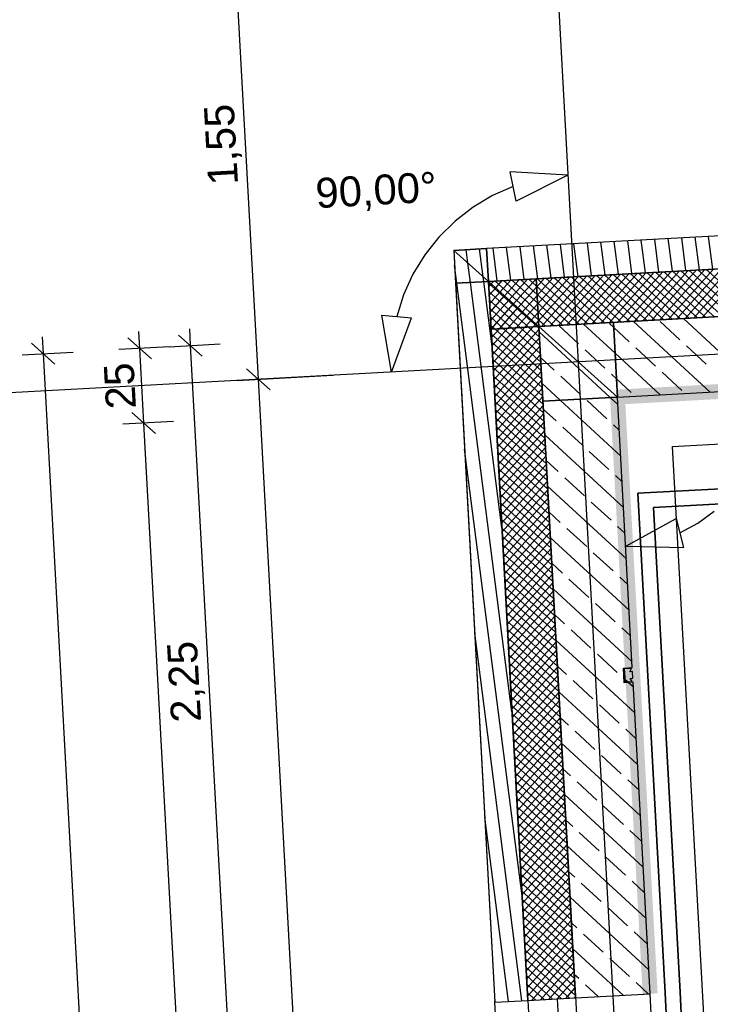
# Model space of a CAD drawing. Extents: x 199 to 1388, y 138 to 979.
# Tile 56 of 155: x 251 to 297, y 750 to 816. Entities that reach past the tile are written whole.
import ezdxf
from ezdxf.lldxf.tags import DXFTag

# ---------------------------------------------------------------- set-up
doc = ezdxf.new("R2010")
doc.units = 0
for name, color, linetype, lineweight, true_color in [('01AFU Allgemein Bemaßung-A07ET47HDI', 7, 'Continuous', 25, 0x848484), ('02 Raster Bemaßung-A07ET47FDI', 7, 'Continuous', 25, 0x848484), ('20 Außenwände-A07ET47EDI', 7, 'Continuous', 25, 0x848484), ('20 Dach Stb-Decke-A07ET47IDI', 7, 'Continuous', 25, 0x848484), ('20 Fundament-A07ET47RDI', 7, 'Continuous', 25, 0x848484), ('A-0', 7, 'Continuous', 25, 0x848484), ('H_Ruecklauf', 5, 'STRICHLINIE2', 35, 0x0000ff), ('H_Vorlauf', 1, 'Continuous', 35, 0xff0000), ('UPO_Loop2', 140, 'Continuous', 30, 0x00bfff)]:
    doc.layers.add(name, color=color, linetype=linetype, lineweight=lineweight, true_color=true_color)
doc.layers.add('02 Raster Gebäude-A07ET47NDI', color=7, linetype='Continuous', lineweight=25)
doc.styles.get("Standard").update_dxf_attribs({"font": 'arial.ttf'})
tags = doc.linetypes.add('Raster-A07ET47ODI', pattern=[0.2, 0.1, -0.05, 0, -0.05]).pattern_tags.tags
tags[10:11] = [DXFTag(74, 4), DXFTag(75, 0), DXFTag(340, '0'), DXFTag(46, 1.0), DXFTag(50, 0.0), DXFTag(44, 0.0), DXFTag(45, 0.0)]
tags[8:9] = [DXFTag(74, 4), DXFTag(75, 0), DXFTag(340, '0'), DXFTag(46, 1.0), DXFTag(50, 0.0), DXFTag(44, 0.0), DXFTag(45, 0.0)]
tags[6:7] = [DXFTag(74, 4), DXFTag(75, 0), DXFTag(340, '0'), DXFTag(46, 1.0), DXFTag(50, 0.0), DXFTag(44, 0.0), DXFTag(45, 0.0)]
tags[4:5] = [DXFTag(74, 4), DXFTag(75, 0), DXFTag(340, '0'), DXFTag(46, 1.0), DXFTag(50, 0.0), DXFTag(44, 0.0), DXFTag(45, 0.0)]
tags = doc.linetypes.add('STRICHLINIE2', pattern=[9.525, 6.35, -3.175]).pattern_tags.tags
tags[6:7] = [DXFTag(74, 4), DXFTag(75, 0), DXFTag(340, '0'), DXFTag(46, 0.0), DXFTag(50, 0.0), DXFTag(44, 0.0), DXFTag(45, 0.0)]
tags[4:5] = [DXFTag(74, 4), DXFTag(75, 0), DXFTag(340, '0'), DXFTag(46, 0.0), DXFTag(50, 0.0), DXFTag(44, 0.0), DXFTag(45, 0.0)]
tags = doc.linetypes.add('Öffnungslinie Tür Fenster-A07ET47JDI', pattern=[0.115, 0.075, -0.04]).pattern_tags.tags
tags[6:7] = [DXFTag(74, 4), DXFTag(75, 0), DXFTag(340, '0'), DXFTag(46, 1.0), DXFTag(50, 0.0), DXFTag(44, 0.0), DXFTag(45, 0.0)]
tags[4:5] = [DXFTag(74, 4), DXFTag(75, 0), DXFTag(340, '0'), DXFTag(46, 1.0), DXFTag(50, 0.0), DXFTag(44, 0.0), DXFTag(45, 0.0)]

# ---------------------------------------------------------------- blocks, each defined once
blk = doc.blocks.new('Referenz-A07ET47ZDI', base_point=(226.995, 158.1))
at = {"layer": '01AFU Allgemein Bemaßung-A07ET47HDI'}
for p, q in [((259.202, 793.823), (259.141, 794.946)), ((262.524, 795.131), (262.585, 794.008)), ((252.682, 794.592), (252.743, 793.469)), ((259.992, 793.115), (258.412, 794.53)), ((263.375, 793.3), (261.795, 794.716)), ((253.533, 792.761), (251.953, 794.177)), ((261.199, 793.932), (257.798, 793.746)), ((259.476, 788.83), (259.202, 793.823)), ((261.181, 793.931), (264.582, 794.117)), ((262.585, 794.008), (265.043, 749.103)), ((251.339, 793.392), (254.74, 793.578)), ((252.743, 793.469), (267.535, 523.249)), ((258.686, 789.538), (260.265, 788.122)), ((261.473, 788.939), (258.071, 788.753)), ((273.894, 525.419), (259.476, 788.83)), ((291.706, 780.584), (295.089, 782.451)), ((295.089, 782.451), (295.569, 780.509)), ((296.527, 782.132), (297.626, 782.942)), ((295.329, 781.48), (296.527, 782.132)), ((291.706, 780.584), (295.569, 780.509))]:
    blk.add_line(p, q, dxfattribs=at)
at = {"layer": '02 Raster Bemaßung-A07ET47FDI'}
for p, q in [((265.432, 822.754), (267.129, 791.753)), ((284.392, 803.673), (283.986, 805.631)), ((287.843, 805.41), (283.986, 805.631)), ((287.843, 805.41), (284.392, 803.673)), ((284.189, 804.652), (282.8, 804.04)), ((282.8, 804.04), (281.496, 803.264)), ((281.496, 803.264), (280.295, 802.336)), ((280.295, 802.336), (279.215, 801.269)), ((279.215, 801.269), (278.273, 800.08)), ((278.273, 800.08), (277.481, 798.785)), ((277.481, 798.785), (276.853, 797.403)), ((276.853, 797.403), (276.396, 795.956)), ((275.4, 796.051), (277.391, 795.861)), ((276.041, 792.241), (275.4, 796.051)), ((276.041, 792.241), (277.391, 795.861)), ((267.919, 791.045), (266.339, 792.461)), ((265.724, 791.676), (272.121, 792.026)), ((267.129, 791.753), (280.738, 543.128))]:
    blk.add_line(p, q, dxfattribs=at)
at = {"layer": '02 Raster Gebäude-A07ET47NDI', "linetype": 'Raster-A07ET47ODI', "ltscale": 56.250004}
for p, q in [((280.949, 931.356), (317.662, 260.681)), ((312.548, 794.239), (245.655, 790.577))]:
    blk.add_line(p, q, dxfattribs=at)
at = {"layer": '20 Außenwände-A07ET47EDI'}
for p, q in [((323.094, 802.728), (282.404, 800.501)), ((289.426, 798.682), (289.145, 800.87)), ((290.327, 798.731), (290.046, 800.919)), ((291.228, 798.78), (290.947, 800.968)), ((292.129, 798.83), (291.848, 801.018)), ((293.03, 798.879), (292.749, 801.067)), ((293.931, 798.928), (293.65, 801.116)), ((294.833, 798.978), (294.551, 801.166)), ((295.734, 799.027), (295.452, 801.215)), ((296.635, 799.076), (296.354, 801.264)), ((297.536, 799.126), (297.255, 801.314)), ((280.207, 800.38), (282.404, 800.501)), ((280.207, 800.38), (282.96, 750.084)), ((281.15, 799.535), (281.036, 800.426)), ((282.175, 798.616), (281.937, 800.475)), ((283.119, 798.337), (282.838, 800.524)), ((284.02, 798.386), (283.739, 800.574)), ((284.921, 798.435), (284.64, 800.623)), ((285.822, 798.485), (285.541, 800.672)), ((323.214, 800.531), (285.719, 798.479)), ((286.723, 798.534), (286.442, 800.722)), ((287.624, 798.583), (287.343, 800.771)), ((288.525, 798.633), (288.244, 800.82)), ((280.416, 798.189), (280.261, 799.39)), ((281.317, 798.238), (281.15, 799.535)), ((293.622, 798.912), (290.602, 795.541)), ((294.187, 798.942), (291.167, 795.572)), ((294.752, 798.973), (291.732, 795.603)), ((295.317, 799.004), (292.296, 795.634)), ((295.882, 799.035), (292.861, 795.665)), ((296.446, 799.066), (293.426, 795.696)), ((293.703, 798.916), (297.073, 795.896)), ((297.011, 799.097), (293.991, 795.727)), ((294.268, 798.947), (297.638, 795.927)), ((297.576, 799.128), (294.556, 795.758)), ((294.833, 798.978), (298.203, 795.957)), ((298.141, 799.159), (295.121, 795.789)), ((295.398, 799.009), (298.768, 795.988)), ((298.706, 799.19), (295.685, 795.82)), ((295.962, 799.04), (299.332, 796.019)), ((299.271, 799.221), (296.25, 795.851)), ((296.527, 799.071), (299.897, 796.05)), ((299.835, 799.252), (296.815, 795.882)), ((297.092, 799.101), (300.462, 796.081)), ((283.426, 781.817), (281.317, 798.238)), ((282.218, 798.287), (282.175, 798.616)), ((282.753, 794.122), (282.218, 798.287)), ((285.719, 798.479), (282.524, 798.304)), ((282.524, 798.304), (282.699, 795.109)), ((282.717, 798.131), (282.89, 798.324)), ((282.971, 798.328), (285.87, 795.731)), ((283.015, 797.864), (283.455, 798.355)), ((283.313, 797.597), (284.02, 798.386)), ((283.536, 798.359), (285.839, 796.296)), ((283.611, 797.33), (284.585, 798.417)), ((283.909, 797.063), (285.15, 798.448)), ((284.101, 798.39), (285.808, 796.86)), ((284.206, 796.796), (285.714, 798.479)), ((284.666, 798.421), (285.777, 797.425)), ((285.23, 798.452), (285.746, 797.99)), ((286.279, 798.51), (285.75, 797.919)), ((286.844, 798.54), (285.781, 797.354)), ((285.795, 798.483), (289.165, 795.463)), ((287.409, 798.571), (285.812, 796.789)), ((287.974, 798.602), (285.843, 796.224)), ((288.539, 798.633), (285.873, 795.659)), ((289.103, 798.664), (286.083, 795.294)), ((286.36, 798.514), (289.73, 795.494)), ((289.668, 798.695), (286.648, 795.325)), ((286.925, 798.545), (290.295, 795.525)), ((290.233, 798.726), (287.213, 795.356)), ((287.49, 798.576), (290.86, 795.556)), ((290.798, 798.757), (287.778, 795.387)), ((288.055, 798.607), (291.425, 795.586)), ((291.363, 798.788), (288.343, 795.418)), ((288.619, 798.638), (291.99, 795.617)), ((291.928, 798.819), (288.907, 795.449)), ((289.184, 798.669), (292.554, 795.648)), ((292.493, 798.85), (289.472, 795.48)), ((289.749, 798.7), (293.119, 795.679)), ((293.057, 798.881), (290.037, 795.51)), ((290.314, 798.73), (293.684, 795.71)), ((290.879, 798.761), (294.249, 795.741)), ((291.444, 798.792), (294.814, 795.772)), ((292.008, 798.823), (295.379, 795.803)), ((292.573, 798.854), (295.943, 795.834)), ((293.138, 798.885), (296.508, 795.865)), ((284.1, 769.511), (280.416, 798.189)), ((282.53, 798.186), (285.776, 795.277)), ((282.544, 797.938), (282.717, 798.131)), ((282.561, 797.621), (285.211, 795.246)), ((282.575, 797.373), (283.015, 797.864)), ((282.606, 796.808), (283.313, 797.597)), ((284.504, 796.529), (285.75, 797.919)), ((285.746, 797.99), (288.601, 795.432)), ((282.592, 797.057), (284.647, 795.215)), ((282.637, 796.243), (283.611, 797.33)), ((282.668, 795.678), (283.909, 797.063)), ((284.802, 796.262), (285.781, 797.354)), ((285.777, 797.425), (288.036, 795.401)), ((323.389, 797.336), (290.887, 795.557)), ((282.623, 796.492), (284.082, 795.184)), ((282.699, 795.114), (284.206, 796.796)), ((283.259, 795.139), (284.504, 796.529)), ((283.824, 795.17), (284.802, 796.262)), ((285.1, 795.995), (285.812, 796.789)), ((285.808, 796.86), (287.471, 795.37)), ((285.839, 796.296), (286.906, 795.339)), ((282.654, 795.927), (283.517, 795.154)), ((284.389, 795.201), (285.1, 795.995)), ((284.953, 795.232), (285.398, 795.728)), ((285.398, 795.728), (285.843, 796.224)), ((285.696, 795.461), (285.873, 795.659)), ((285.87, 795.731), (286.341, 795.308)), ((297.355, 790.904), (292.228, 795.63)), ((295.333, 794.4), (294.01, 795.62)), ((300.697, 791.086), (295.57, 795.813)), ((282.685, 795.362), (282.952, 795.123)), ((282.699, 795.109), (285.157, 750.204)), ((282.729, 794.549), (283.259, 795.139)), ((282.76, 793.984), (283.824, 795.17)), ((282.791, 793.419), (284.389, 795.201)), ((282.822, 792.854), (284.953, 795.232)), ((282.853, 792.289), (285.518, 795.263)), ((282.884, 791.724), (285.904, 795.095)), ((282.952, 795.123), (286.055, 792.342)), ((283.517, 795.154), (286.024, 792.907)), ((284.082, 795.184), (285.993, 793.471)), ((284.647, 795.215), (285.962, 794.036)), ((285.211, 795.246), (285.931, 794.601)), ((285.518, 795.263), (285.696, 795.461)), ((285.776, 795.277), (285.9, 795.166)), ((290.887, 795.557), (285.894, 795.284)), ((285.894, 795.284), (286.167, 790.291)), ((288.551, 794.125), (287.228, 795.345)), ((290.999, 793.499), (288.886, 795.447)), ((290.905, 795.218), (290.619, 795.482)), ((291.942, 794.262), (290.905, 795.218)), ((282.716, 794.797), (286.086, 791.777)), ((282.915, 791.16), (285.935, 794.53)), ((290.671, 790.538), (285.914, 794.924)), ((282.747, 794.232), (286.117, 791.212)), ((282.778, 793.668), (286.148, 790.647)), ((282.946, 790.595), (285.966, 793.965)), ((290.315, 792.498), (288.992, 793.718)), ((293.707, 792.635), (292.383, 793.855)), ((297.098, 792.773), (295.775, 793.993)), ((282.809, 793.103), (286.179, 790.082)), ((282.977, 790.03), (285.997, 793.4)), ((286.924, 792.36), (286.008, 793.205)), ((294.013, 790.721), (290.999, 793.499)), ((282.84, 792.538), (286.21, 789.518)), ((283.008, 789.465), (286.028, 792.835)), ((291.16, 790.564), (323.663, 792.344)), ((282.87, 791.973), (286.241, 788.953)), ((283.039, 788.9), (286.059, 792.27)), ((283.07, 788.335), (286.09, 791.706)), ((288.688, 790.733), (287.365, 791.953)), ((291.093, 791.78), (290.756, 792.091)), ((292.08, 790.871), (291.093, 791.78)), ((295.471, 791.008), (294.148, 792.228)), ((282.901, 791.408), (286.272, 788.388)), ((283.101, 787.771), (286.121, 791.141)), ((287.329, 790.355), (286.102, 791.486)), ((282.932, 790.843), (286.302, 787.823)), ((283.131, 787.206), (286.152, 790.576)), ((291.376, 786.623), (287.329, 790.355)), ((291.187, 790.061), (290.671, 790.538)), ((292.15, 772.467), (291.16, 790.564)), ((282.963, 790.279), (286.333, 787.258)), ((282.994, 789.714), (286.364, 786.693)), ((283.162, 786.641), (286.183, 790.011)), ((286.167, 790.291), (288.352, 750.379)), ((287.061, 788.969), (286.196, 789.767)), ((290.453, 789.106), (289.129, 790.327)), ((283.025, 789.149), (286.395, 786.129)), ((283.193, 786.076), (286.214, 789.446)), ((283.056, 788.584), (286.426, 785.564)), ((283.224, 785.511), (286.244, 788.881)), ((288.826, 787.342), (287.502, 788.562)), ((291.282, 788.342), (290.894, 788.7)), ((283.087, 788.019), (286.457, 784.999)), ((283.255, 784.946), (286.275, 788.317)), ((283.286, 784.382), (286.306, 787.752)), ((291.564, 783.185), (286.29, 788.048)), ((284.774, 757.206), (280.935, 787.085)), ((283.118, 787.454), (286.488, 784.434)), ((283.317, 783.817), (286.337, 787.187)), ((283.149, 786.889), (286.519, 783.869)), ((283.348, 783.252), (286.368, 786.622)), ((290.59, 785.715), (289.267, 786.935)), ((283.18, 786.325), (286.55, 783.304)), ((283.211, 785.76), (286.581, 782.739)), ((283.379, 782.687), (286.399, 786.057)), ((287.199, 785.578), (286.384, 786.329)), ((283.241, 785.195), (286.612, 782.175)), ((283.41, 782.122), (286.43, 785.492)), ((288.963, 783.951), (287.64, 785.171)), ((291.47, 784.904), (291.031, 785.308)), ((283.272, 784.63), (286.643, 781.61)), ((283.441, 781.557), (286.461, 784.927)), ((291.752, 779.747), (286.478, 784.61)), ((283.303, 784.065), (286.673, 781.045)), ((283.472, 780.993), (286.492, 784.363)), ((283.502, 780.428), (286.523, 783.798)), ((283.334, 783.5), (286.704, 780.48)), ((283.533, 779.863), (286.554, 783.233)), ((290.728, 782.324), (289.404, 783.544)), ((283.365, 782.936), (286.735, 779.915)), ((283.564, 779.298), (286.585, 782.668)), ((287.336, 782.186), (286.572, 782.891)), ((283.396, 782.371), (286.766, 779.35)), ((283.427, 781.806), (286.797, 778.786)), ((283.595, 778.733), (286.616, 782.103)), ((289.101, 780.559), (287.777, 781.779)), ((291.658, 781.466), (291.169, 781.917)), ((283.458, 781.241), (286.828, 778.221)), ((283.626, 778.168), (286.646, 781.538)), ((291.94, 776.309), (286.667, 781.172)), ((283.489, 780.676), (286.859, 777.656)), ((283.657, 777.603), (286.677, 780.974)), ((283.52, 780.111), (286.89, 777.091)), ((283.688, 777.039), (286.708, 780.409)), ((283.719, 776.474), (286.739, 779.844)), ((290.865, 778.932), (289.542, 780.153)), ((283.551, 779.547), (286.921, 776.526)), ((283.75, 775.909), (286.77, 779.279)), ((287.474, 778.795), (286.761, 779.452)), ((283.582, 778.982), (286.952, 775.961)), ((283.781, 775.344), (286.801, 778.714)), ((291.846, 778.028), (291.306, 778.526)), ((283.613, 778.417), (286.983, 775.397)), ((283.643, 777.852), (287.014, 774.832)), ((283.812, 774.779), (286.832, 778.149)), ((289.238, 777.168), (287.915, 778.388)), ((283.674, 777.287), (287.044, 774.267)), ((283.843, 774.214), (286.863, 777.585)), ((292.128, 772.871), (286.855, 777.733)), ((283.705, 776.722), (287.075, 773.702)), ((283.873, 773.65), (286.894, 777.02)), ((291.003, 775.541), (289.679, 776.761)), ((283.736, 776.158), (287.106, 773.137)), ((283.904, 773.085), (286.925, 776.455)), ((283.935, 772.52), (286.956, 775.89)), ((287.611, 775.404), (286.949, 776.014)), ((283.767, 775.593), (287.137, 772.572)), ((283.966, 771.955), (286.987, 775.325)), ((284.769, 750.183), (281.608, 774.78)), ((283.798, 775.028), (287.168, 772.008)), ((283.997, 771.39), (287.017, 774.76)), ((289.376, 773.777), (288.052, 774.997)), ((292.034, 774.59), (291.444, 775.134)), ((283.829, 774.463), (287.199, 771.443)), ((283.86, 773.898), (287.23, 770.878)), ((284.028, 770.825), (287.048, 774.196)), ((292.317, 769.433), (287.043, 774.295)), ((283.891, 773.333), (287.261, 770.313)), ((284.059, 770.261), (287.079, 773.631)), ((291.14, 772.15), (289.817, 773.37)), ((283.922, 772.768), (287.292, 769.748)), ((284.09, 769.696), (287.11, 773.066)), ((287.749, 772.012), (287.137, 772.576)), ((283.953, 772.204), (287.323, 769.183)), ((284.121, 769.131), (287.141, 772.501)), ((284.152, 768.566), (287.172, 771.936)), ((292.19, 771.753), (292.165, 772.202)), ((283.984, 771.639), (287.354, 768.619)), ((284.183, 768.001), (287.203, 771.371)), ((289.513, 770.385), (288.19, 771.605)), ((291.59, 771.735), (291.581, 771.743)), ((291.818, 771.524), (291.653, 771.677)), ((292.223, 771.152), (291.876, 771.471)), ((293.345, 750.652), (292.204, 771.489)), ((284.014, 771.074), (287.385, 768.054)), ((284.214, 767.436), (287.234, 770.806)), ((292.505, 765.994), (287.231, 770.857)), ((284.045, 770.509), (287.416, 767.489)), ((284.076, 769.944), (287.446, 766.924)), ((284.245, 766.872), (287.265, 770.242)), ((291.278, 768.758), (289.954, 769.979)), ((284.107, 769.379), (287.477, 766.359)), ((284.275, 766.307), (287.296, 769.677)), ((284.138, 768.815), (287.508, 765.794)), ((284.306, 765.742), (287.327, 769.112)), ((287.886, 768.621), (287.325, 769.138)), ((284.169, 768.25), (287.539, 765.229)), ((284.337, 765.177), (287.358, 768.547)), ((284.368, 764.612), (287.388, 767.982)), ((289.651, 766.994), (288.327, 768.214)), ((292.411, 767.713), (291.719, 768.352)), ((284.2, 767.685), (287.57, 764.665)), ((284.399, 764.047), (287.419, 767.417)), ((292.693, 762.556), (287.419, 767.419)), ((284.231, 767.12), (287.601, 764.1)), ((284.43, 763.482), (287.45, 766.853)), ((284.262, 766.555), (287.632, 763.535)), ((284.293, 765.99), (287.663, 762.97)), ((284.461, 762.918), (287.481, 766.288)), ((291.415, 765.367), (290.092, 766.587)), ((284.324, 765.426), (287.694, 762.405)), ((284.492, 762.353), (287.512, 765.723)), ((288.024, 765.23), (287.513, 765.7)), ((284.355, 764.861), (287.725, 761.84)), ((284.523, 761.788), (287.543, 765.158)), ((289.788, 763.603), (288.465, 764.823)), ((292.599, 764.275), (291.856, 764.96)), ((284.385, 764.296), (287.756, 761.276)), ((284.554, 761.223), (287.574, 764.593)), ((284.585, 760.658), (287.605, 764.028)), ((284.416, 763.731), (287.787, 760.711)), ((284.616, 760.093), (287.636, 763.464)), ((292.881, 759.118), (287.608, 763.981)), ((284.447, 763.166), (287.817, 760.146)), ((284.646, 759.529), (287.667, 762.899)), ((291.552, 761.976), (290.229, 763.196)), ((283.868, 750.133), (282.282, 762.474)), ((284.478, 762.601), (287.848, 759.581)), ((284.509, 762.037), (287.879, 759.016)), ((284.677, 758.964), (287.698, 762.334)), ((288.161, 761.838), (287.702, 762.262)), ((284.54, 761.472), (287.91, 758.451)), ((284.708, 758.399), (287.729, 761.769)), ((289.926, 760.211), (288.602, 761.431)), ((292.787, 760.837), (291.994, 761.569)), ((284.571, 760.907), (287.941, 757.887)), ((284.739, 757.834), (287.76, 761.204)), ((284.602, 760.342), (287.972, 757.322)), ((284.77, 757.269), (287.79, 760.639)), ((284.801, 756.704), (287.821, 760.075)), ((293.069, 755.68), (287.796, 760.543)), ((284.633, 759.777), (288.003, 756.757)), ((284.832, 756.14), (287.852, 759.51)), ((291.69, 758.584), (290.367, 759.805)), ((284.664, 759.212), (288.034, 756.192)), ((284.863, 755.575), (287.883, 758.945)), ((288.299, 758.447), (287.89, 758.824)), ((284.695, 758.647), (288.065, 755.627)), ((284.726, 758.083), (288.096, 755.062)), ((284.894, 755.01), (287.914, 758.38)), ((292.975, 757.399), (292.131, 758.178)), ((284.757, 757.518), (288.127, 754.498)), ((284.925, 754.445), (287.945, 757.815)), ((290.063, 756.82), (288.74, 758.04)), ((284.787, 756.953), (288.158, 753.933)), ((284.956, 753.88), (287.976, 757.25)), ((293.258, 752.242), (287.984, 757.105)), ((284.818, 756.388), (288.188, 753.368)), ((284.987, 753.315), (288.007, 756.685)), ((285.017, 752.751), (288.038, 756.121)), ((291.827, 755.193), (290.504, 756.413)), ((284.849, 755.823), (288.219, 752.803)), ((285.048, 752.186), (288.069, 755.556)), ((284.88, 755.258), (288.25, 752.238)), ((285.079, 751.621), (288.1, 754.991)), ((288.436, 755.056), (288.078, 755.386)), ((293.164, 753.961), (292.268, 754.786)), ((284.911, 754.694), (288.281, 751.673)), ((284.942, 754.129), (288.312, 751.108)), ((285.11, 751.056), (288.131, 754.426)), ((290.2, 753.429), (288.877, 754.649)), ((284.973, 753.564), (288.343, 750.544)), ((285.141, 750.491), (288.161, 753.861)), ((291.548, 750.554), (288.172, 753.667)), ((285.004, 752.999), (287.952, 750.357)), ((285.434, 750.219), (288.192, 753.296)), ((291.965, 751.802), (290.642, 753.022)), ((285.035, 752.434), (287.387, 750.326)), ((285.999, 750.25), (288.223, 752.732)), ((286.564, 750.281), (288.254, 752.167)), ((285.066, 751.869), (286.823, 750.295)), ((287.129, 750.312), (288.285, 751.602)), ((288.574, 751.664), (288.266, 751.948)), ((285.097, 751.305), (286.258, 750.264)), ((287.694, 750.343), (288.316, 751.037)), ((289.877, 750.462), (289.015, 751.258)), ((293.219, 750.645), (292.406, 751.395)), ((282.966, 750.084), (282.955, 750.169)), ((282.96, 750.084), (285.157, 750.204)), ((285.128, 750.74), (285.693, 750.233)), ((285.157, 750.204), (287.154, 750.313)), ((285.157, 750.204), (285.244, 748.606)), ((287.154, 750.313), (288.352, 750.379)), ((287.241, 748.715), (287.154, 750.313)), ((288.259, 750.374), (288.347, 750.472)), ((288.352, 750.379), (293.345, 750.652)), ((297.171, 680.757), (293.345, 750.652)), ((286.786, 680.188), (282.96, 750.084))]:
    blk.add_line(p, q, dxfattribs=at)
at = {"layer": '20 Dach Stb-Decke-A07ET47IDI', "linetype": 'Öffnungslinie Tür Fenster-A07ET47JDI', "ltscale": 56.250004}
for p, q in [((464.414, 805.056), (285.894, 795.284)), ((285.894, 795.284), (300.686, 525.064))]:
    blk.add_line(p, q, dxfattribs=at)
at = {"layer": '20 Fundament-A07ET47RDI', "linetype": 'Öffnungslinie Tür Fenster-A07ET47JDI', "ltscale": 56.250004}
for p, q in [((294.846, 787.261), (464.136, 796.528)), ((309.004, 528.617), (294.846, 787.261))]:
    blk.add_line(p, q, dxfattribs=at)
at = {"layer": 'A-0', "linetype": 'Continuous', "ltscale": 312.5}
for p, q in [((323.094, 802.728), (282.404, 800.501)), ((282.404, 800.501), (280.207, 800.38)), ((280.207, 800.38), (282.524, 798.304)), ((282.524, 798.304), (280.207, 800.38)), ((280.207, 800.38), (280.327, 798.184)), ((282.524, 798.304), (282.404, 800.501)), ((282.404, 800.501), (282.524, 798.304)), ((282.524, 798.304), (323.214, 800.531)), ((323.214, 800.531), (285.719, 798.479)), ((282.524, 798.304), (280.327, 798.184)), ((280.327, 798.184), (282.524, 798.304)), ((285.719, 798.479), (282.524, 798.304)), ((282.524, 798.304), (282.699, 795.109)), ((285.894, 795.284), (282.524, 798.304)), ((285.157, 750.204), (282.524, 798.304)), ((282.524, 798.304), (285.894, 795.284)), ((285.894, 795.284), (285.719, 798.479)), ((285.719, 798.479), (285.894, 795.284)), ((280.327, 798.184), (282.96, 750.084)), ((285.894, 795.284), (323.389, 797.336)), ((323.389, 797.336), (290.887, 795.557)), ((282.699, 795.109), (285.894, 795.284)), ((285.894, 795.284), (282.699, 795.109)), ((282.699, 795.109), (285.157, 750.204)), ((290.887, 795.557), (285.894, 795.284)), ((285.894, 795.284), (291.16, 790.564)), ((288.352, 750.379), (285.894, 795.284)), ((291.16, 790.564), (285.894, 795.284)), ((285.894, 795.284), (286.167, 790.291)), ((291.16, 790.564), (290.887, 795.557)), ((290.887, 795.557), (291.16, 790.564)), ((291.16, 790.564), (323.663, 792.344)), ((291.16, 790.564), (286.167, 790.291)), ((286.167, 790.291), (291.16, 790.564)), ((292.15, 772.467), (291.16, 790.564)), ((286.167, 790.291), (288.352, 750.379)), ((291.551, 772.434), (292.15, 772.467)), ((291.605, 771.456), (291.551, 772.434)), ((292.101, 772.404), (291.614, 772.383)), ((291.614, 772.383), (291.662, 771.514)), ((291.994, 772.193), (292.101, 772.404)), ((292.165, 772.202), (291.994, 772.193)), ((292.19, 771.753), (292.165, 772.202)), ((292.204, 771.489), (291.605, 771.456)), ((291.662, 771.514), (292.148, 771.546)), ((292.018, 771.744), (292.19, 771.753)), ((292.148, 771.546), (292.018, 771.744)), ((293.345, 750.652), (292.204, 771.489)), ((282.96, 750.084), (285.157, 750.204)), ((285.157, 750.204), (288.352, 750.379)), ((288.352, 750.379), (293.345, 750.652))]:
    blk.add_line(p, q, dxfattribs=at)
at = {"layer": '01AFU Allgemein Bemaßung-A07ET47HDI', "linetype": 'ByBlock', "ltscale": 40.625, "char_height": 2, "attachment_point": 1, "rotation": 93.1332}
for s, insert in [('{\\fArial;25}', (256.958, 789.705)), ('{\\fArial;2,25}', (261.314, 768.752))]:
    blk.add_mtext(s, dxfattribs=dict(at, insert=insert))
at = {"layer": '02 Raster Bemaßung-A07ET47FDI', "linetype": 'ByBlock', "ltscale": 56.250004, "char_height": 2, "attachment_point": 1}
for s, insert, rotation in [('{\\fArial;1,55}', (263.785, 804.679), 93.1332), ('{\\fArial;90,00°}', (270.908, 805.196), 3.1332)]:
    blk.add_mtext(s, dxfattribs=dict(at, insert=insert, rotation=rotation))

msp = doc.modelspace()

# ---------------------------------------------------------------- linework, layer by layer
at = {"layer": 'H_Ruecklauf', "ltscale": 0.35}
for p, q in [((293.567, 783.185), (461.13, 792.357)), ((295.342, 750.761), (293.567, 783.185)), ((299.277, 678.869), (295.342, 750.761))]:
    msp.add_line(p, q, dxfattribs=at)
at = {"layer": 'H_Vorlauf', "ltscale": 0.35}
for p, q in [((292.514, 784.129), (461.163, 793.361)), ((294.343, 750.707), (292.514, 784.129)), ((298.224, 679.813), (294.343, 750.707))]:
    msp.add_line(p, q, dxfattribs=at)
at = {"layer": 'UPO_Loop2', "color": 219, "lineweight": 80, "ltscale": 0.8, "true_color": 0x642165}
for points in [[(309.428, 791.064), (291.133, 791.064), (323.69, 791.844)], [(291.133, 791.064), (323.69, 791.844), (305.394, 791.844)], [(291.187, 790.065), (309.428, 791.064), (291.133, 791.064)], [(291.662, 790.537), (290.661, 790.537), (291.659, 790.592)], [(292.842, 750.679), (291.662, 790.537), (290.661, 790.537)], [(293.844, 750.679), (292.842, 750.679), (291.662, 790.537)], [(292.845, 750.625), (293.844, 750.679), (292.842, 750.679)]]:
    msp.add_solid(points, dxfattribs=at)

# ---------------------------------------------------------------- block references
at = {"layer": 'UPO_Loop2', "color": 219, "lineweight": 80, "ltscale": 4000.00006, "true_color": 0x642165}
msp.add_blockref('Referenz-A07ET47ZDI', (226.995, 158.1), dxfattribs=at)

doc.saveas('drawing.dxf')
